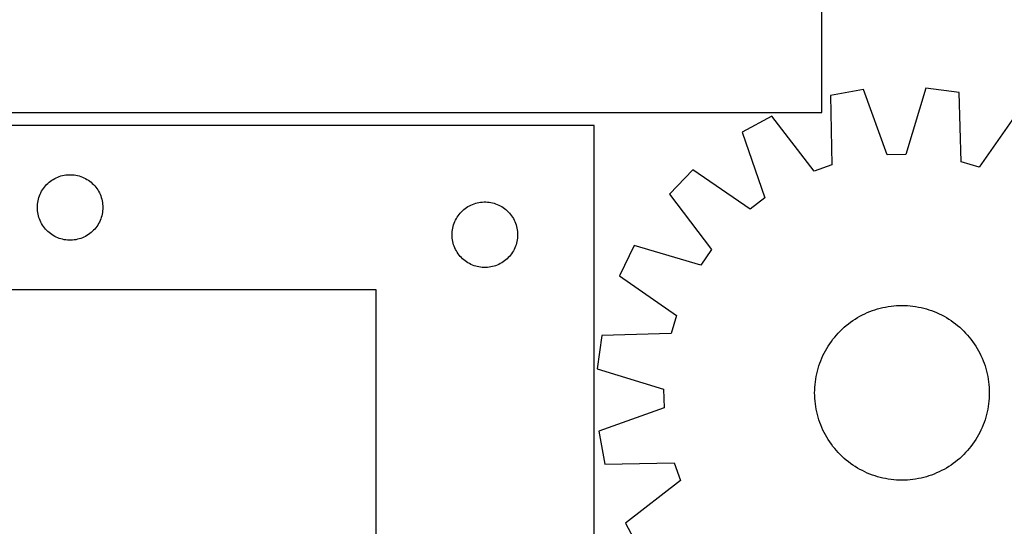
# Model space of a CAD drawing. Header units: millimetres. Extents: x 7 to 1493, y 7 to 2993.
# Tile 11 of 15: x 370 to 821, y 2453 to 2685. Entities that reach past the tile are written whole.
import ezdxf

# ---------------------------------------------------------------- set-up
doc = ezdxf.new("R2010")
doc.units = ezdxf.units.MM
doc.layers.add('CUT', color=7, linetype='CONTINUOUS', true_color=0x000000)

msp = doc.modelspace()

# ---------------------------------------------------------------- linework, layer by layer
at = {"layer": 'CUT'}
for p, q in [((737.08332, 2642.640193), (737.08332, 2992.640193)), ((756.290362, 2653.147456), (741.154789, 2650.382504)), ((766.981639, 2623.236399), (756.290362, 2653.147456)), ((784.821258, 2653.821111), (775.553593, 2623.438795)), ((800.070461, 2651.773587), (784.821258, 2653.821111)), ((741.154789, 2650.382504), (741.729368, 2618.623339)), ((800.995444, 2620.022694), (800.070461, 2651.773587)), ((827.413126, 2643.597739), (809.210401, 2617.566305)), ((287.08332, 2642.640193), (737.08332, 2642.640193)), ((714.228465, 2640.925289), (700.688096, 2633.618514)), ((733.639498, 2615.781969), (714.228465, 2640.925289)), ((632.761012, 2636.639928), (332.761012, 2636.639928)), ((632.761012, 2386.639928), (632.761012, 2636.639928)), ((700.688096, 2633.618514), (711.048675, 2603.591307)), ((775.553593, 2623.438795), (766.981639, 2623.236399)), ((678.002081, 2616.303476), (667.382343, 2605.170117)), ((704.232784, 2598.389097), (678.002081, 2616.303476)), ((741.729368, 2618.623339), (733.639498, 2615.781969)), ((809.210401, 2617.566305), (800.995444, 2620.022694)), ((383.757798, 2611.137517), (384.387357, 2611.585083)), ((384.387357, 2611.585083), (385.03912, 2611.999648)), ((385.03912, 2611.999648), (385.711361, 2612.38011)), ((385.711361, 2612.38011), (386.402297, 2612.725462)), ((386.402297, 2612.725462), (387.110094, 2613.034788)), ((387.110094, 2613.034788), (387.832877, 2613.307267)), ((387.832877, 2613.307267), (388.568728, 2613.542176)), ((388.568728, 2613.542176), (389.315696, 2613.738894)), ((389.315696, 2613.738894), (390.071801, 2613.896897)), ((390.071801, 2613.896897), (390.835037, 2614.015768)), ((390.835037, 2614.015768), (391.60338, 2614.095191)), ((391.60338, 2614.095191), (392.374794, 2614.134955)), ((392.374794, 2614.134955), (393.147231, 2614.134955)), ((393.147231, 2614.134955), (393.918644, 2614.095191)), ((393.918644, 2614.095191), (394.686988, 2614.015768)), ((394.686988, 2614.015768), (395.450224, 2613.896897)), ((395.450224, 2613.896897), (396.206329, 2613.738894)), ((396.206329, 2613.738894), (396.953297, 2613.542176)), ((396.953297, 2613.542176), (397.689148, 2613.307267)), ((397.689148, 2613.307267), (398.411931, 2613.034788)), ((398.411931, 2613.034788), (399.119728, 2612.725462)), ((399.119728, 2612.725462), (399.810664, 2612.38011)), ((399.810664, 2612.38011), (400.482904, 2611.999648)), ((400.482904, 2611.999648), (401.134668, 2611.585083)), ((401.134668, 2611.585083), (401.764227, 2611.137517)), ((379.706734, 2606.528149), (380.104379, 2607.190371)), ((380.104379, 2607.190371), (380.535587, 2607.831245)), ((380.535587, 2607.831245), (380.999215, 2608.44907)), ((380.999215, 2608.44907), (381.494033, 2609.04221)), ((381.494033, 2609.04221), (382.01873, 2609.60909)), ((382.01873, 2609.60909), (382.571912, 2610.148209)), ((382.571912, 2610.148209), (383.152115, 2610.658135)), ((383.152115, 2610.658135), (383.757798, 2611.137517)), ((401.764227, 2611.137517), (402.36991, 2610.658135)), ((402.36991, 2610.658135), (402.950112, 2610.148209)), ((402.950112, 2610.148209), (403.503295, 2609.60909)), ((403.503295, 2609.60909), (404.027991, 2609.04221)), ((404.027991, 2609.04221), (404.52281, 2608.44907)), ((404.52281, 2608.44907), (404.986437, 2607.831245)), ((404.986437, 2607.831245), (405.417646, 2607.190371)), ((405.417646, 2607.190371), (405.815291, 2606.528149)), ((378.078177, 2602.208209), (378.255597, 2602.959995)), ((378.255597, 2602.959995), (378.471482, 2603.701651)), ((378.471482, 2603.701651), (378.72526, 2604.431209)), ((378.72526, 2604.431209), (379.016259, 2605.146737)), ((379.016259, 2605.146737), (379.343706, 2605.846335)), ((379.343706, 2605.846335), (379.706734, 2606.528149)), ((405.815291, 2606.528149), (406.178319, 2605.846335)), ((406.178319, 2605.846335), (406.505766, 2605.146737)), ((406.505766, 2605.146737), (406.796765, 2604.431209)), ((406.796765, 2604.431209), (407.050543, 2603.701651)), ((407.050543, 2603.701651), (407.266428, 2602.959995)), ((407.266428, 2602.959995), (407.443848, 2602.208209)), ((667.382343, 2605.170117), (686.514756, 2579.814141)), ((711.048675, 2603.591307), (704.232784, 2598.389097)), ((377.761012, 2599.139928), (377.780901, 2599.912109)), ((377.780901, 2598.367747), (377.761012, 2599.139928)), ((377.780901, 2599.912109), (377.840514, 2600.682243)), ((377.840514, 2597.597613), (377.780901, 2598.367747)), ((377.840514, 2600.682243), (377.939694, 2601.448287)), ((377.939694, 2601.448287), (378.078177, 2602.208209)), ((407.443848, 2602.208209), (407.582331, 2601.448287)), ((407.582331, 2601.448287), (407.681511, 2600.682243)), ((407.681511, 2600.682243), (407.741124, 2599.912109)), ((407.741124, 2598.367747), (407.681511, 2597.597613)), ((407.741124, 2599.912109), (407.761012, 2599.139928)), ((407.761012, 2599.139928), (407.741124, 2598.367747)), ((572.571912, 2597.648209), (573.152115, 2598.158135)), ((573.152115, 2598.158135), (573.757798, 2598.637517)), ((573.757798, 2598.637517), (574.387357, 2599.085083)), ((574.387357, 2599.085083), (575.03912, 2599.499648)), ((575.03912, 2599.499648), (575.711361, 2599.88011)), ((575.711361, 2599.88011), (576.402297, 2600.225462)), ((576.402297, 2600.225462), (577.110094, 2600.534788)), ((577.110094, 2600.534788), (577.832877, 2600.807267)), ((577.832877, 2600.807267), (578.568728, 2601.042176)), ((578.568728, 2601.042176), (579.315696, 2601.238894)), ((579.315696, 2601.238894), (580.071801, 2601.396897)), ((580.071801, 2601.396897), (580.835037, 2601.515768)), ((580.835037, 2601.515768), (581.60338, 2601.595191)), ((581.60338, 2601.595191), (582.374794, 2601.634955)), ((582.374794, 2601.634955), (583.147231, 2601.634955)), ((583.147231, 2601.634955), (583.918644, 2601.595191)), ((583.918644, 2601.595191), (584.686988, 2601.515768)), ((584.686988, 2601.515768), (585.450224, 2601.396897)), ((585.450224, 2601.396897), (586.206329, 2601.238894)), ((586.206329, 2601.238894), (586.953297, 2601.042176)), ((586.953297, 2601.042176), (587.689148, 2600.807267)), ((587.689148, 2600.807267), (588.411931, 2600.534788)), ((588.411931, 2600.534788), (589.119728, 2600.225462)), ((589.119728, 2600.225462), (589.810664, 2599.88011)), ((589.810664, 2599.88011), (590.482904, 2599.499648)), ((590.482904, 2599.499648), (591.134668, 2599.085083)), ((591.134668, 2599.085083), (591.764227, 2598.637517)), ((591.764227, 2598.637517), (592.36991, 2598.158135)), ((592.36991, 2598.158135), (592.950112, 2597.648209)), ((377.939694, 2596.831569), (377.840514, 2597.597613)), ((378.078177, 2596.071647), (377.939694, 2596.831569)), ((378.255597, 2595.319861), (378.078177, 2596.071647)), ((378.471482, 2594.578206), (378.255597, 2595.319861)), ((378.72526, 2593.848647), (378.471482, 2594.578206)), ((379.016259, 2593.13312), (378.72526, 2593.848647)), ((406.796765, 2593.848647), (406.505766, 2593.13312)), ((407.050543, 2594.578206), (406.796765, 2593.848647)), ((407.266428, 2595.319861), (407.050543, 2594.578206)), ((407.443848, 2596.071647), (407.266428, 2595.319861)), ((407.582331, 2596.831569), (407.443848, 2596.071647)), ((407.681511, 2597.597613), (407.582331, 2596.831569)), ((569.343706, 2593.346335), (569.706734, 2594.028149)), ((569.706734, 2594.028149), (570.104379, 2594.690371)), ((570.104379, 2594.690371), (570.535587, 2595.331245)), ((570.535587, 2595.331245), (570.999215, 2595.94907)), ((570.999215, 2595.94907), (571.494033, 2596.54221)), ((571.494033, 2596.54221), (572.01873, 2597.10909)), ((572.01873, 2597.10909), (572.571912, 2597.648209)), ((592.950112, 2597.648209), (593.503295, 2597.10909)), ((593.503295, 2597.10909), (594.027991, 2596.54221)), ((594.027991, 2596.54221), (594.52281, 2595.94907)), ((594.52281, 2595.94907), (594.986437, 2595.331245)), ((594.986437, 2595.331245), (595.417646, 2594.690371)), ((595.417646, 2594.690371), (595.815291, 2594.028149)), ((595.815291, 2594.028149), (596.178319, 2593.346335)), ((379.343706, 2592.433521), (379.016259, 2593.13312)), ((379.706734, 2591.751707), (379.343706, 2592.433521)), ((380.104379, 2591.089485), (379.706734, 2591.751707)), ((380.535587, 2590.448612), (380.104379, 2591.089485)), ((380.999215, 2589.830786), (380.535587, 2590.448612)), ((381.494033, 2589.237646), (380.999215, 2589.830786)), ((382.01873, 2588.670766), (381.494033, 2589.237646)), ((404.027991, 2589.237646), (403.503295, 2588.670766)), ((404.52281, 2589.830786), (404.027991, 2589.237646)), ((404.986437, 2590.448612), (404.52281, 2589.830786)), ((405.417646, 2591.089485), (404.986437, 2590.448612)), ((405.815291, 2591.751707), (405.417646, 2591.089485)), ((406.178319, 2592.433521), (405.815291, 2591.751707)), ((406.505766, 2593.13312), (406.178319, 2592.433521)), ((567.939694, 2588.948287), (568.078177, 2589.708209)), ((568.078177, 2589.708209), (568.255597, 2590.459995)), ((568.255597, 2590.459995), (568.471482, 2591.201651)), ((568.471482, 2591.201651), (568.72526, 2591.931209)), ((568.72526, 2591.931209), (569.016259, 2592.646737)), ((569.016259, 2592.646737), (569.343706, 2593.346335)), ((596.178319, 2593.346335), (596.505766, 2592.646737)), ((596.505766, 2592.646737), (596.796765, 2591.931209)), ((596.796765, 2591.931209), (597.050543, 2591.201651)), ((597.050543, 2591.201651), (597.266428, 2590.459995)), ((597.266428, 2590.459995), (597.443848, 2589.708209)), ((597.443848, 2589.708209), (597.582331, 2588.948287)), ((382.571912, 2588.131648), (382.01873, 2588.670766)), ((383.152115, 2587.621721), (382.571912, 2588.131648)), ((383.757798, 2587.142339), (383.152115, 2587.621721)), ((384.387357, 2586.694773), (383.757798, 2587.142339)), ((385.03912, 2586.280209), (384.387357, 2586.694773)), ((385.711361, 2585.899746), (385.03912, 2586.280209)), ((386.402297, 2585.554394), (385.711361, 2585.899746)), ((387.110094, 2585.245069), (386.402297, 2585.554394)), ((387.832877, 2584.97259), (387.110094, 2585.245069)), ((388.568728, 2584.73768), (387.832877, 2584.97259)), ((389.315696, 2584.540963), (388.568728, 2584.73768)), ((390.071801, 2584.382959), (389.315696, 2584.540963)), ((396.206329, 2584.540963), (395.450224, 2584.382959)), ((396.953297, 2584.73768), (396.206329, 2584.540963)), ((397.689148, 2584.97259), (396.953297, 2584.73768)), ((398.411931, 2585.245069), (397.689148, 2584.97259)), ((399.119728, 2585.554394), (398.411931, 2585.245069)), ((399.810664, 2585.899746), (399.119728, 2585.554394)), ((400.482904, 2586.280209), (399.810664, 2585.899746)), ((401.134668, 2586.694773), (400.482904, 2586.280209)), ((401.764227, 2587.142339), (401.134668, 2586.694773)), ((402.36991, 2587.621721), (401.764227, 2587.142339)), ((402.950112, 2588.131648), (402.36991, 2587.621721)), ((403.503295, 2588.670766), (402.950112, 2588.131648)), ((567.761012, 2586.639928), (567.780901, 2587.412109)), ((567.780901, 2585.867747), (567.761012, 2586.639928)), ((567.780901, 2587.412109), (567.840514, 2588.182243)), ((567.840514, 2585.097613), (567.780901, 2585.867747)), ((567.840514, 2588.182243), (567.939694, 2588.948287)), ((567.939694, 2584.331569), (567.840514, 2585.097613)), ((597.582331, 2588.948287), (597.681511, 2588.182243)), ((597.681511, 2585.097613), (597.582331, 2584.331569)), ((597.681511, 2588.182243), (597.741124, 2587.412109)), ((597.741124, 2585.867747), (597.681511, 2585.097613)), ((597.741124, 2587.412109), (597.761012, 2586.639928)), ((597.761012, 2586.639928), (597.741124, 2585.867747)), ((390.835037, 2584.264088), (390.071801, 2584.382959)), ((391.60338, 2584.184665), (390.835037, 2584.264088)), ((392.374794, 2584.144901), (391.60338, 2584.184665)), ((393.147231, 2584.144901), (392.374794, 2584.144901)), ((393.918644, 2584.184665), (393.147231, 2584.144901)), ((394.686988, 2584.264088), (393.918644, 2584.184665)), ((395.450224, 2584.382959), (394.686988, 2584.264088)), ((568.078177, 2583.571647), (567.939694, 2584.331569)), ((568.255597, 2582.819861), (568.078177, 2583.571647)), ((568.471482, 2582.078206), (568.255597, 2582.819861)), ((568.72526, 2581.348647), (568.471482, 2582.078206)), ((569.016259, 2580.63312), (568.72526, 2581.348647)), ((569.343706, 2579.933521), (569.016259, 2580.63312)), ((596.505766, 2580.63312), (596.178319, 2579.933521)), ((596.796765, 2581.348647), (596.505766, 2580.63312)), ((597.050543, 2582.078206), (596.796765, 2581.348647)), ((597.266428, 2582.819861), (597.050543, 2582.078206)), ((597.443848, 2583.571647), (597.266428, 2582.819861)), ((597.582331, 2584.331569), (597.443848, 2583.571647)), ((651.157301, 2581.692173), (644.497727, 2567.822039)), ((681.640029, 2572.760318), (651.157301, 2581.692173)), ((569.706734, 2579.251707), (569.343706, 2579.933521)), ((570.104379, 2578.589485), (569.706734, 2579.251707)), ((570.535587, 2577.948612), (570.104379, 2578.589485)), ((570.999215, 2577.330786), (570.535587, 2577.948612)), ((571.494033, 2576.737646), (570.999215, 2577.330786)), ((572.01873, 2576.170766), (571.494033, 2576.737646)), ((572.571912, 2575.631648), (572.01873, 2576.170766)), ((573.152115, 2575.121721), (572.571912, 2575.631648)), ((592.950112, 2575.631648), (592.36991, 2575.121721)), ((593.503295, 2576.170766), (592.950112, 2575.631648)), ((594.027991, 2576.737646), (593.503295, 2576.170766)), ((594.52281, 2577.330786), (594.027991, 2576.737646)), ((594.986437, 2577.948612), (594.52281, 2577.330786)), ((595.417646, 2578.589485), (594.986437, 2577.948612)), ((595.815291, 2579.251707), (595.417646, 2578.589485)), ((596.178319, 2579.933521), (595.815291, 2579.251707)), ((686.514756, 2579.814141), (681.640029, 2572.760318)), ((573.757798, 2574.642339), (573.152115, 2575.121721)), ((574.387357, 2574.194773), (573.757798, 2574.642339)), ((575.03912, 2573.780209), (574.387357, 2574.194773)), ((575.711361, 2573.399746), (575.03912, 2573.780209)), ((576.402297, 2573.054394), (575.711361, 2573.399746)), ((577.110094, 2572.745069), (576.402297, 2573.054394)), ((577.832877, 2572.47259), (577.110094, 2572.745069)), ((578.568728, 2572.23768), (577.832877, 2572.47259)), ((579.315696, 2572.040963), (578.568728, 2572.23768)), ((580.071801, 2571.882959), (579.315696, 2572.040963)), ((580.835037, 2571.764088), (580.071801, 2571.882959)), ((581.60338, 2571.684665), (580.835037, 2571.764088)), ((582.374794, 2571.644901), (581.60338, 2571.684665)), ((583.147231, 2571.644901), (582.374794, 2571.644901)), ((583.918644, 2571.684665), (583.147231, 2571.644901)), ((584.686988, 2571.764088), (583.918644, 2571.684665)), ((585.450224, 2571.882959), (584.686988, 2571.764088)), ((586.206329, 2572.040963), (585.450224, 2571.882959)), ((586.953297, 2572.23768), (586.206329, 2572.040963)), ((587.689148, 2572.47259), (586.953297, 2572.23768)), ((588.411931, 2572.745069), (587.689148, 2572.47259)), ((589.119728, 2573.054394), (588.411931, 2572.745069)), ((589.810664, 2573.399746), (589.119728, 2573.054394)), ((590.482904, 2573.780209), (589.810664, 2573.399746)), ((591.134668, 2574.194773), (590.482904, 2573.780209)), ((591.764227, 2574.642339), (591.134668, 2574.194773)), ((592.36991, 2575.121721), (591.764227, 2574.642339)), ((644.497727, 2567.822039), (670.529161, 2549.619314)), ((332.761012, 2561.639928), (532.761012, 2561.639928)), ((532.761012, 2561.639928), (532.761012, 2386.639928)), ((762.681901, 2552.663433), (763.893935, 2552.995067)), ((763.893935, 2552.995067), (765.115787, 2553.288466)), ((765.115787, 2553.288466), (766.346253, 2553.543341)), ((766.346253, 2553.543341), (767.584117, 2553.759441)), ((767.584117, 2553.759441), (768.828158, 2553.936551)), ((768.828158, 2553.936551), (770.077149, 2554.074498)), ((770.077149, 2554.074498), (771.329856, 2554.173145)), ((771.329856, 2554.173145), (772.585044, 2554.232395)), ((772.585044, 2554.232395), (773.841473, 2554.252189)), ((773.841473, 2554.252189), (775.097905, 2554.232508)), ((775.097905, 2554.232508), (776.353098, 2554.173371)), ((776.353098, 2554.173371), (777.605814, 2554.074837)), ((777.605814, 2554.074837), (778.854817, 2553.937003)), ((778.854817, 2553.937003), (780.098874, 2553.760005)), ((780.098874, 2553.760005), (781.336758, 2553.544017)), ((781.336758, 2553.544017), (782.567246, 2553.289253)), ((782.567246, 2553.289253), (783.789125, 2552.995964)), ((783.789125, 2552.995964), (785.001189, 2552.66444)), ((670.529161, 2549.619314), (668.072771, 2541.404356)), ((752.408682, 2548.02434), (753.480068, 2548.680952)), ((753.480068, 2548.680952), (754.571549, 2549.303587)), ((754.571549, 2549.303587), (755.68205, 2549.891631)), ((755.68205, 2549.891631), (756.810473, 2550.444503)), ((756.810473, 2550.444503), (757.955706, 2550.961658)), ((757.955706, 2550.961658), (759.116618, 2551.442585)), ((759.116618, 2551.442585), (760.292063, 2551.886809)), ((760.292063, 2551.886809), (761.480882, 2552.293892)), ((761.480882, 2552.293892), (762.681901, 2552.663433)), ((785.001189, 2552.66444), (786.202241, 2552.295007)), ((786.202241, 2552.295007), (787.391097, 2551.888031)), ((787.391097, 2551.888031), (788.566582, 2551.443912)), ((788.566582, 2551.443912), (789.727537, 2550.96309)), ((789.727537, 2550.96309), (790.872817, 2550.446039)), ((790.872817, 2550.446039), (792.00129, 2549.893269)), ((792.00129, 2549.893269), (793.111843, 2549.305325)), ((793.111843, 2549.305325), (794.203381, 2548.682788)), ((794.203381, 2548.682788), (795.274826, 2548.026272)), ((746.460078, 2543.4097), (747.389449, 2544.255439)), ((747.389449, 2544.255439), (748.344928, 2545.071569)), ((748.344928, 2545.071569), (749.32557, 2545.857284)), ((749.32557, 2545.857284), (750.330408, 2546.611809)), ((750.330408, 2546.611809), (751.35845, 2547.334398)), ((751.35845, 2547.334398), (752.408682, 2548.02434)), ((795.274826, 2548.026272), (796.32512, 2547.336426)), ((796.32512, 2547.336426), (797.353228, 2546.613929)), ((797.353228, 2546.613929), (798.358134, 2545.859495)), ((798.358134, 2545.859495), (799.338847, 2545.073868)), ((799.338847, 2545.073868), (800.294399, 2544.257824)), ((800.294399, 2544.257824), (801.223846, 2543.412168)), ((636.321879, 2540.479373), (634.274355, 2525.230171)), ((668.072771, 2541.404356), (636.321879, 2540.479373)), ((742.235971, 2538.767046), (743.021597, 2539.747759)), ((743.021597, 2539.747759), (743.837641, 2540.703311)), ((743.837641, 2540.703311), (744.683297, 2541.632759)), ((744.683297, 2541.632759), (745.55773, 2542.535185)), ((745.55773, 2542.535185), (746.460078, 2543.4097)), ((801.223846, 2543.412168), (802.126273, 2542.537735)), ((802.126273, 2542.537735), (803.000787, 2541.635388)), ((803.000787, 2541.635388), (803.846527, 2540.706016)), ((803.846527, 2540.706016), (804.662657, 2539.750538)), ((804.662657, 2539.750538), (805.448372, 2538.769896)), ((739.412678, 2534.612294), (740.069193, 2535.683738)), ((740.069193, 2535.683738), (740.75904, 2536.734033)), ((740.75904, 2536.734033), (741.481537, 2537.76214)), ((741.481537, 2537.76214), (742.235971, 2538.767046)), ((805.448372, 2538.769896), (806.202896, 2537.765058)), ((806.202896, 2537.765058), (806.925486, 2536.737016)), ((806.925486, 2536.737016), (807.615427, 2535.686783)), ((807.615427, 2535.686783), (808.27204, 2534.615398)), ((737.132375, 2530.13645), (737.649427, 2531.281729)), ((737.649427, 2531.281729), (738.202197, 2532.410202)), ((738.202197, 2532.410202), (738.790141, 2533.520756)), ((738.790141, 2533.520756), (739.412678, 2534.612294)), ((808.27204, 2534.615398), (808.894675, 2533.523916)), ((808.894675, 2533.523916), (809.482719, 2532.413416)), ((809.482719, 2532.413416), (810.035591, 2531.284992)), ((810.035591, 2531.284992), (810.552745, 2530.13976)), ((735.431026, 2525.410102), (735.800459, 2526.611154)), ((735.800459, 2526.611154), (736.207435, 2527.800009)), ((736.207435, 2527.800009), (736.651553, 2528.975495)), ((736.651553, 2528.975495), (737.132375, 2530.13645)), ((810.552745, 2530.13976), (811.033672, 2528.978848)), ((811.033672, 2528.978848), (811.477896, 2527.803402)), ((811.477896, 2527.803402), (811.88498, 2526.614584)), ((811.88498, 2526.614584), (812.254521, 2525.413565)), ((634.274355, 2525.230171), (664.656671, 2515.962506)), ((734.335461, 2520.507787), (734.551449, 2521.74567)), ((734.551449, 2521.74567), (734.806213, 2522.976159)), ((734.806213, 2522.976159), (735.099502, 2524.198038)), ((735.099502, 2524.198038), (735.431026, 2525.410102)), ((812.254521, 2525.413565), (812.586155, 2524.201531)), ((812.586155, 2524.201531), (812.879554, 2522.979678)), ((812.879554, 2522.979678), (813.134429, 2521.749213)), ((813.134429, 2521.749213), (813.350528, 2520.511349)), ((733.922094, 2516.76201), (734.020628, 2518.014726)), ((734.020628, 2518.014726), (734.158463, 2519.263729)), ((734.158463, 2519.263729), (734.335461, 2520.507787)), ((813.350528, 2520.511349), (813.527639, 2519.267307)), ((813.527639, 2519.267307), (813.665585, 2518.018317)), ((813.665585, 2518.018317), (813.764232, 2516.765609)), ((664.656671, 2515.962506), (664.859067, 2507.390551)), ((733.843277, 2514.250386), (733.862958, 2515.506817)), ((733.863071, 2512.993956), (733.843277, 2514.250386)), ((733.862958, 2515.506817), (733.922094, 2516.76201)), ((733.922321, 2511.738769), (733.863071, 2512.993956)), ((813.764232, 2516.765609), (813.823482, 2515.510422)), ((813.823596, 2512.997561), (813.764459, 2511.742368)), ((813.823482, 2515.510422), (813.843277, 2514.253992)), ((813.843277, 2514.253992), (813.823596, 2512.997561)), ((734.020968, 2510.486061), (733.922321, 2511.738769)), ((734.158915, 2509.237071), (734.020968, 2510.486061)), ((734.336025, 2507.993029), (734.158915, 2509.237071)), ((734.552124, 2506.755165), (734.336025, 2507.993029)), ((813.351092, 2507.996591), (813.135104, 2506.758708)), ((813.528091, 2509.240649), (813.351092, 2507.996591)), ((813.665925, 2510.489652), (813.528091, 2509.240649)), ((813.764459, 2511.742368), (813.665925, 2510.489652)), ((664.859067, 2507.390551), (634.94801, 2496.699275)), ((734.807, 2505.5247), (734.552124, 2506.755165)), ((735.100399, 2504.302847), (734.807, 2505.5247)), ((735.432032, 2503.090813), (735.100399, 2504.302847)), ((812.587051, 2504.30634), (812.255527, 2503.094276)), ((812.88034, 2505.528219), (812.587051, 2504.30634)), ((813.135104, 2506.758708), (812.88034, 2505.528219)), ((735.801573, 2501.889794), (735.432032, 2503.090813)), ((736.208657, 2500.700976), (735.801573, 2501.889794)), ((736.652881, 2499.52553), (736.208657, 2500.700976)), ((737.133808, 2498.364618), (736.652881, 2499.52553)), ((811.035, 2499.528884), (810.554178, 2498.367928)), ((811.479118, 2500.704369), (811.035, 2499.528884)), ((811.886094, 2501.893224), (811.479118, 2500.704369)), ((812.255527, 2503.094276), (811.886094, 2501.893224)), ((634.94801, 2496.699275), (637.712961, 2481.563701)), ((737.650962, 2497.219386), (737.133808, 2498.364618)), ((738.203834, 2496.090962), (737.650962, 2497.219386)), ((738.791878, 2494.980462), (738.203834, 2496.090962)), ((739.414513, 2493.88898), (738.791878, 2494.980462)), ((808.896412, 2494.983622), (808.273876, 2493.892085)), ((809.484356, 2496.094176), (808.896412, 2494.983622)), ((810.037126, 2497.222649), (809.484356, 2496.094176)), ((810.554178, 2498.367928), (810.037126, 2497.222649)), ((740.071126, 2492.817595), (739.414513, 2493.88898)), ((740.761067, 2491.767363), (740.071126, 2492.817595)), ((741.483657, 2490.73932), (740.761067, 2491.767363)), ((742.238181, 2489.734482), (741.483657, 2490.73932)), ((806.205016, 2490.742238), (805.450582, 2489.737332)), ((806.927513, 2491.770345), (806.205016, 2490.742238)), ((807.61736, 2492.82064), (806.927513, 2491.770345)), ((808.273876, 2493.892085), (807.61736, 2492.82064)), ((743.023896, 2488.75384), (742.238181, 2489.734482)), ((743.840026, 2487.798362), (743.023896, 2488.75384)), ((744.685766, 2486.86899), (743.840026, 2487.798362)), ((745.56028, 2485.966643), (744.685766, 2486.86899)), ((746.462707, 2485.09221), (745.56028, 2485.966643)), ((802.128823, 2485.969193), (801.226475, 2485.094678)), ((803.003256, 2486.871619), (802.128823, 2485.969193)), ((803.848912, 2487.801067), (803.003256, 2486.871619)), ((804.664956, 2488.756619), (803.848912, 2487.801067)), ((805.450582, 2489.737332), (804.664956, 2488.756619)), ((637.712961, 2481.563701), (669.472127, 2482.13828)), ((669.472127, 2482.13828), (672.313497, 2474.048411)), ((747.392155, 2484.246554), (746.462707, 2485.09221)), ((748.347706, 2483.43051), (747.392155, 2484.246554)), ((749.328419, 2482.644883), (748.347706, 2483.43051)), ((750.333325, 2481.890449), (749.328419, 2482.644883)), ((751.361433, 2481.167953), (750.333325, 2481.890449)), ((752.411727, 2480.478106), (751.361433, 2481.167953)), ((796.328103, 2481.16998), (795.277871, 2480.480038)), ((797.356146, 2481.892569), (796.328103, 2481.16998)), ((798.360984, 2482.647094), (797.356146, 2481.892569)), ((799.341626, 2483.432809), (798.360984, 2482.647094)), ((800.297104, 2484.248939), (799.341626, 2483.432809)), ((801.226475, 2485.094678), (800.297104, 2484.248939)), ((753.483172, 2479.82159), (752.411727, 2480.478106)), ((754.57471, 2479.199053), (753.483172, 2479.82159)), ((755.685263, 2478.611109), (754.57471, 2479.199053)), ((756.813737, 2478.058339), (755.685263, 2478.611109)), ((757.959016, 2477.541288), (756.813737, 2478.058339)), ((759.119971, 2477.060466), (757.959016, 2477.541288)), ((760.295456, 2476.616347), (759.119971, 2477.060466)), ((761.484312, 2476.209371), (760.295456, 2476.616347)), ((787.39449, 2476.617569), (786.205671, 2476.210486)), ((788.569935, 2477.061793), (787.39449, 2476.617569)), ((789.730847, 2477.54272), (788.569935, 2477.061793)), ((790.87608, 2478.059875), (789.730847, 2477.54272)), ((792.004503, 2478.612747), (790.87608, 2478.059875)), ((793.115004, 2479.200791), (792.004503, 2478.612747)), ((794.206485, 2479.823426), (793.115004, 2479.200791)), ((795.277871, 2480.480038), (794.206485, 2479.823426)), ((672.313497, 2474.048411), (647.170177, 2454.637378)), ((762.685364, 2475.839939), (761.484312, 2476.209371)), ((763.897428, 2475.508414), (762.685364, 2475.839939)), ((765.119307, 2475.215125), (763.897428, 2475.508414)), ((766.349795, 2474.960361), (765.119307, 2475.215125)), ((767.587679, 2474.744373), (766.349795, 2474.960361)), ((768.831736, 2474.567375), (767.587679, 2474.744373)), ((770.080739, 2474.429541), (768.831736, 2474.567375)), ((771.333455, 2474.331007), (770.080739, 2474.429541)), ((772.588649, 2474.27187), (771.333455, 2474.331007)), ((773.84508, 2474.252189), (772.588649, 2474.27187)), ((775.101509, 2474.271983), (773.84508, 2474.252189)), ((776.356697, 2474.331233), (775.101509, 2474.271983)), ((777.609404, 2474.42988), (776.356697, 2474.331233)), ((778.858395, 2474.567827), (777.609404, 2474.42988)), ((780.102436, 2474.744938), (778.858395, 2474.567827)), ((781.3403, 2474.961037), (780.102436, 2474.744938)), ((782.570766, 2475.215912), (781.3403, 2474.961037)), ((783.792619, 2475.509311), (782.570766, 2475.215912)), ((785.004652, 2475.840945), (783.792619, 2475.509311)), ((786.205671, 2476.210486), (785.004652, 2475.840945)), ((647.170177, 2454.637378), (654.476951, 2441.097009))]:
    msp.add_line(p, q, dxfattribs=at)

doc.saveas('drawing.dxf')
